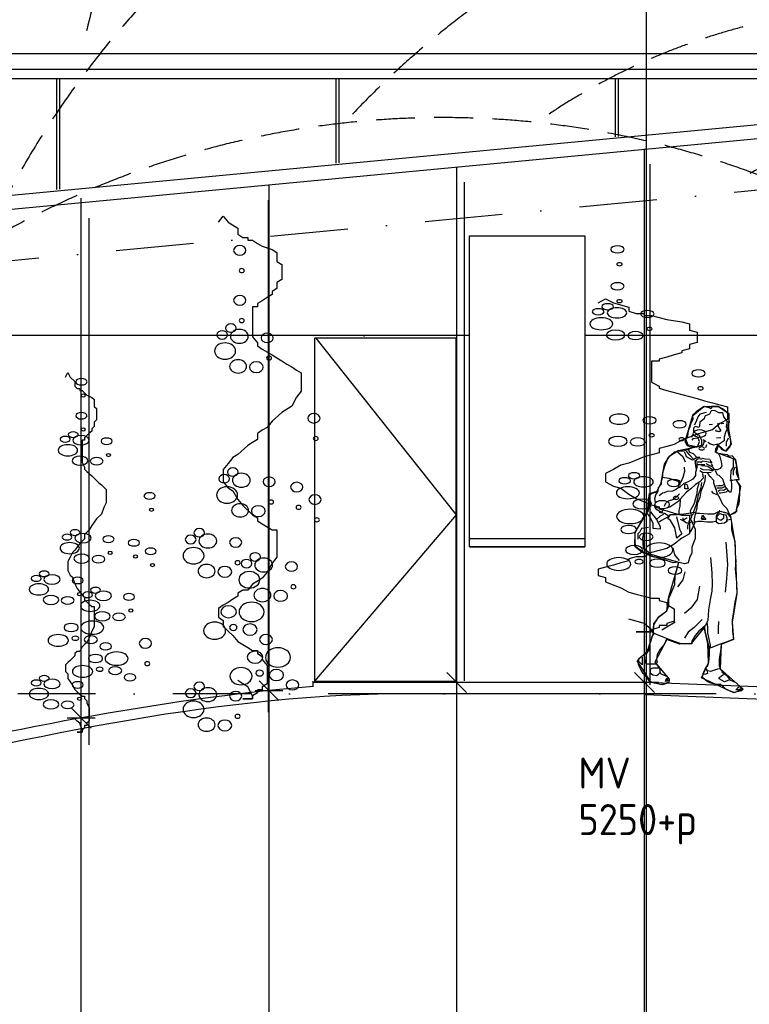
# Model space of a CAD drawing. Extents: x 39126 to 165842, y 74119 to 102739.
# Tile 5 of 22: x 74405 to 79107, y 82935 to 89276. Entities that reach past the tile are written whole.
import ezdxf
from ezdxf.enums import TextEntityAlignment as Align

# ---------------------------------------------------------------- set-up
doc = ezdxf.new("R2010")
doc.units = 0
doc.header["$LTSCALE"] = 1000
doc.header["$MEASUREMENT"] = 0
doc.linetypes.add('DASHDOT', pattern=[1, 0.5, -0.25, 0, -0.25])
doc.linetypes.add('HIDDEN', pattern=[0.375, 0.25, -0.125])
for name, color, linetype in [('B02', 7, 'CONTINUOUS'), ('B03', 7, 'CONTINUOUS'), ('B06', 7, 'CONTINUOUS'), ('B07', 7, 'CONTINUOUS')]:
    doc.layers.add(name, color=color, linetype=linetype)
doc.styles.add('TXT', font='isocp.shx')

# ---------------------------------------------------------------- blocks, each defined once
blk = doc.blocks.new('B__DIM')
at = {"layer": 'B07', "color": 1, "linetype": 'Continuous'}
for p, q in [((-353.56, -353.56), (353.56, 353.56)), ((0, -500), (0, 500)), ((-500, 0), (500, 0))]:
    blk.add_line(p, q, dxfattribs=at)

msp = doc.modelspace()

# ---------------------------------------------------------------- linework, layer by layer
at = {"layer": 'B02', "color": 8, "linetype": 'Continuous'}
msp.add_line((78441.8, 98495.1), (78441.8, 74119.3), dxfattribs=at)
at = {"layer": 'B02', "color": 8, "linetype": 'DASHDOT'}
for p, q in [((162147.3, 96014.5), (51613.4, 85575.9)), ((160901.3, 84935.4), (51421.7, 84935.4))]:
    msp.add_line(p, q, dxfattribs=at)
at = {"layer": 'B03', "color": 8, "linetype": 'Continuous'}
for p, q in [((129337.4, 93337.8), (50525.4, 85895)), ((129337.4, 93247.4), (51034.3, 85852.7)), ((83991.1, 89055.4), (69241.8, 89055.4)), ((82836.3, 88955.4), (69241.8, 88955.4)), ((82187.3, 88895.4), (69241.8, 88895.4)), ((74641.8, 88895.5), (74642.2, 88182.6)), ((74661.8, 88895.5), (74662.2, 88184.5)), ((76441.8, 88895.5), (76442.1, 88352.6)), ((76461.8, 88895.5), (76462.1, 88354.5)), ((78241.8, 88895.5), (78242, 88522.6)), ((78261.8, 88895.5), (78262, 88524.5)), ((78431.8, 85011.5), (78431.8, 88444.5)), ((78469.3, 84993.5), (78469.3, 88346.4)), ((77221.8, 85007.4), (77221.8, 88321.5)), ((76011.8, 84973.5), (76011.8, 88215.5)), ((77271.8, 85018.5), (77271.8, 88230.3)), ((74801.8, 84799.5), (74801.8, 88127.5)), ((76009.3, 84816.5), (76009.3, 88114.1)), ((74851.8, 84605.5), (74851.8, 87997.9)), ((66358.8, 87245.4), (77303.8, 87245.4)), ((76313.6, 87225.5), (77218.8, 86088)), ((76634.8, 87240.4), (76634.8, 87240.8)), ((78046.8, 87245.4), (88991.8, 87245.4)), ((78870.9, 86668.7), (78849.4, 86667.4)), ((78913.1, 86622.7), (78903.8, 86626.4)), ((78909.6, 86653.6), (78906.5, 86677.8)), ((78909.6, 86653.6), (78916.5, 86639.9)), ((78923.4, 86629.5), (78913.1, 86622.7)), ((78916.5, 86639.9), (78923.4, 86629.5)), ((78944.1, 86674.8), (78926.6, 86674.1)), ((78740.5, 86602), (78733.6, 86584.8)), ((78829.3, 86557.2), (78809.5, 86571)), ((78924.1, 86582.8), (78895.4, 86580.6)), ((78831, 86538.2), (78824.9, 86518.8)), ((78786.2, 86457.2), (78787.4, 86445.1)), ((78852.7, 86439), (78864.8, 86423.3)), ((78861.2, 86417.2), (78869.6, 86402.7)), ((78878.1, 86385.8), (78873.3, 86373.7)), ((78653.3, 86295.1), (78654.5, 86302.4)), ((78708.9, 86280.6), (78695.6, 86285.4)), ((78503.4, 86232.2), (78511.8, 86234.6)), ((77218.8, 86088), (76304.8, 85016.5)), ((78954.3, 86099.2), (78938.5, 86104)), ((78985.6, 86058.1), (78958, 86051.3)), ((77303.8, 85935.1), (78046.8, 85935.1)), ((77303.8, 85882.1), (78046.8, 85882.1)), ((78628.7, 85395.5), (78544.4, 85345.9)), ((78837.8, 85382.2), (78836.4, 85397.7)), ((76294.8, 85016.5), (76294.8, 84980.5))]:
    msp.add_line(p, q, dxfattribs=at)
for points in [[(75685.1, 87972.6), (75715.7, 88011.5), (75748.3, 87972.6), (75811.6, 87933.7), (75811.6, 87894.8), (75842.2, 87874.6), (75874.8, 87874.6), (75874.8, 87855.9), (75905.4, 87855.9), (75938, 87835.7), (75968.6, 87816.9), (76031.9, 87796.8), (76062.5, 87778), (76062.5, 87757.9), (76062.5, 87719), (76095.1, 87700.2), (76095.1, 87680.1), (76095.1, 87661.3), (76095.1, 87641.2), (76095.1, 87622.4), (76095.1, 87603.6), (76062.5, 87583.5), (76062.5, 87564.7), (76062.5, 87544.6), (76031.9, 87525.8), (76031.9, 87505.7), (75999.2, 87486.9), (75968.6, 87466.8), (75938, 87448), (75938, 87427.9), (75905.4, 87427.9), (75905.4, 87409.1), (75905.4, 87389), (75905.4, 87370.2), (75905.4, 87350.1), (75905.4, 87311.2), (75905.4, 87292.4), (75905.4, 87253.5), (75905.4, 87233.4), (75938, 87194.4), (75938, 87175.7), (75968.6, 87155.5), (76031.9, 87118), (76062.5, 87097.9), (76095.1, 87079.1), (76125.7, 87058.9), (76158.4, 87040.2), (76189, 87020), (76219.6, 87001.2), (76219.6, 86962.3), (76219.6, 86923.4), (76219.6, 86884.5), (76189, 86845.6), (76158.4, 86786.6), (76095.1, 86747.7), (76031.9, 86690), (75999.2, 86651.1), (75968.6, 86632.3), (75938, 86612.2), (75938, 86593.4), (75938, 86573.3), (75905.4, 86554.5), (75874.8, 86534.4), (75811.6, 86476.7), (75778.9, 86456.6), (75748.3, 86417.7), (75715.7, 86378.8), (75715.7, 86339.8), (75715.7, 86321.1), (75715.7, 86300.9), (75748.3, 86262), (75778.9, 86243.2), (75811.6, 86185.6), (75842.2, 86146.7), (75905.4, 86087.6), (75938, 86068.8), (75938, 86048.7), (75968.6, 86029.9), (75999.2, 86009.8), (76031.9, 85991), (76062.5, 85991), (76062.5, 85952.1), (76062.5, 85913.2), (76062.5, 85893.1), (76062.5, 85854.2), (76062.5, 85815.3), (76031.9, 85776.4), (75999.2, 85718.7), (75968.6, 85679.8), (75938, 85661), (75905.4, 85640.9), (75874.8, 85602), (75842.2, 85602), (75811.6, 85583.2), (75811.6, 85563.1), (75778.9, 85544.3), (75748.3, 85524.1), (75715.7, 85505.4), (75685.1, 85485.2), (75685.1, 85466.4), (75685.1, 85446.3)], [(78133.2, 87452.8), (78180.8, 87479.7), (78231.7, 87452.8), (78330.2, 87426), (78330.2, 87399.1), (78377.9, 87385.2), (78428.7, 87385.2), (78428.7, 87372.3), (78476.4, 87372.3), (78527.2, 87358.4), (78574.9, 87345.4), (78673.4, 87331.6), (78721, 87318.6), (78721, 87304.7), (78721, 87277.9), (78771.9, 87264.9), (78771.9, 87251), (78771.9, 87238.1), (78771.9, 87224.2), (78771.9, 87211.2), (78771.9, 87198.3), (78721, 87184.4), (78721, 87171.4), (78721, 87157.6), (78673.4, 87144.6), (78673.4, 87130.7), (78622.5, 87117.8), (78574.9, 87103.9), (78527.2, 87090.9), (78527.2, 87077), (78476.4, 87077), (78476.4, 87064.1), (78476.4, 87050.2), (78476.4, 87037.2), (78476.4, 87023.4), (78476.4, 86996.5), (78476.4, 86983.6), (78476.4, 86956.7), (78476.4, 86942.8), (78527.2, 86916), (78527.2, 86903), (78574.9, 86889.2), (78673.4, 86863.2), (78721, 86849.4), (78771.9, 86836.4), (78819.5, 86822.5), (78870.4, 86809.6), (78918, 86795.7), (78965.7, 86782.7), (78965.7, 86755.9), (78965.7, 86729), (78965.7, 86702.2), (78918, 86675.4), (78870.4, 86634.6), (78771.9, 86607.8), (78673.4, 86568), (78622.5, 86541.1), (78574.9, 86528.2), (78527.2, 86514.3), (78527.2, 86501.3), (78527.2, 86487.5), (78476.4, 86474.5), (78428.7, 86460.6), (78330.2, 86420.8), (78279.3, 86406.9), (78231.7, 86380.1), (78180.8, 86353.3), (78180.8, 86326.4), (78180.8, 86313.5), (78180.8, 86299.6), (78231.7, 86272.7), (78279.3, 86259.8), (78330.2, 86220), (78377.9, 86193.1), (78476.4, 86152.4), (78527.2, 86139.4), (78527.2, 86125.6), (78574.9, 86112.6), (78622.5, 86098.7), (78673.4, 86085.8), (78721, 86085.8), (78721, 86058.9), (78721, 86032.1), (78721, 86018.2), (78721, 85991.4), (78721, 85964.5), (78673.4, 85937.7), (78622.5, 85897.9), (78574.9, 85871), (78527.2, 85858.1), (78476.4, 85844.2), (78428.7, 85817.4), (78377.9, 85817.4), (78330.2, 85804.4), (78330.2, 85790.5), (78279.3, 85777.6), (78231.7, 85763.7), (78180.8, 85750.7), (78133.2, 85736.8), (78133.2, 85723.9), (78133.2, 85710)], [(74699.3, 86975), (74714.3, 87004), (74730.3, 86975), (74761.3, 86946), (74761.3, 86917), (74776.3, 86902), (74792.3, 86902), (74792.3, 86888), (74807.3, 86888), (74823.3, 86873), (74838.3, 86859), (74869.3, 86844), (74884.3, 86830), (74884.3, 86815), (74884.3, 86786), (74900.3, 86772), (74900.3, 86757), (74900.3, 86743), (74900.3, 86728), (74900.3, 86714), (74900.3, 86700), (74884.3, 86685), (74884.3, 86671), (74884.3, 86656), (74869.3, 86642), (74869.3, 86627), (74853.3, 86613), (74838.3, 86598), (74823.3, 86584), (74823.3, 86569), (74807.3, 86569), (74807.3, 86555), (74807.3, 86540), (74807.3, 86526), (74807.3, 86511), (74807.3, 86482), (74807.3, 86468), (74807.3, 86439), (74807.3, 86424), (74823.3, 86395), (74823.3, 86381), (74838.3, 86366), (74869.3, 86338), (74884.3, 86323), (74900.3, 86309), (74915.3, 86294), (74931.3, 86280), (74946.3, 86265), (74961.3, 86251), (74961.3, 86222), (74961.3, 86193), (74961.3, 86164), (74946.3, 86135), (74931.3, 86091), (74900.3, 86062), (74869.3, 86019), (74853.3, 85990), (74838.3, 85976), (74823.3, 85961), (74823.3, 85947), (74823.3, 85932), (74807.3, 85918), (74792.3, 85903), (74761.3, 85860), (74745.3, 85845), (74730.3, 85816), (74714.3, 85787), (74714.3, 85758), (74714.3, 85744), (74714.3, 85729), (74730.3, 85700), (74745.3, 85686), (74761.3, 85643), (74776.3, 85614), (74807.3, 85570), (74823.3, 85556), (74823.3, 85541), (74838.3, 85527), (74853.3, 85512), (74869.3, 85498), (74884.3, 85498), (74884.3, 85469), (74884.3, 85440), (74884.3, 85425), (74884.3, 85396), (74884.3, 85367), (74869.3, 85338), (74853.3, 85295), (74838.3, 85266), (74823.3, 85252), (74807.3, 85237), (74792.3, 85208), (74776.3, 85208), (74761.3, 85194), (74761.3, 85179), (74745.3, 85165), (74730.3, 85150), (74714.3, 85136), (74699.3, 85121), (74699.3, 85107), (74699.3, 85092)], [(78885.5, 86760.3), (78861.3, 86756.9), (78851, 86736.2), (78819.9, 86722.5), (78816.4, 86705.3), (78788.8, 86684.6), (78785.4, 86660.5), (78781.9, 86650.2), (78757.8, 86657.1), (78747.4, 86646.8), (78747.4, 86626.1), (78754.3, 86619.2), (78775, 86602), (78781.9, 86605.4), (78799.2, 86567.6), (78799.2, 86536.6), (78768.1, 86522.8), (78740.5, 86519.4), (78712.9, 86509.1), (78685.3, 86498.7), (78657.7, 86498.7), (78623.1, 86491.9), (78581.7, 86454), (78564.5, 86412.7), (78547.2, 86357.6), (78547.2, 86330.1), (78588.6, 86323.2), (78640.4, 86306), (78668, 86299.1), (78681.8, 86330.1), (78692.2, 86367.9), (78688.7, 86395.5)], [(79040.8, 86316.3), (79033.9, 86333.5), (79023.6, 86357.6), (79027, 86385.1), (79023.6, 86409.2), (79020.1, 86429.9), (79016.7, 86447.1), (78995.9, 86467.8), (78978.7, 86464.3), (78964.9, 86474.6), (78933.8, 86478.1), (78899.3, 86485), (78888.9, 86491.9), (78892.4, 86512.5), (78909.6, 86533.2), (78930.4, 86509.1), (78958, 86498.7), (78982.1, 86522.8), (78985.6, 86536.6), (78989, 86553.8), (78985.6, 86581.4), (78978.7, 86591.7), (78971.8, 86622.7), (78971.8, 86643.3), (78971.8, 86667.4), (78978.7, 86684.6), (78975.2, 86719), (78964.9, 86746.6), (78933.8, 86770.7), (78906.2, 86784.4), (78888.9, 86784.4), (78864.8, 86784.4), (78861.3, 86770.7), (78847.5, 86777.6), (78816.4, 86784.4), (78792.3, 86770.7), (78764.7, 86750), (78740.5, 86729.4), (78743.9, 86701.8), (78730.1, 86677.7), (78723.2, 86653.6), (78712.9, 86629.5), (78709.4, 86595.1), (78692.2, 86560.7), (78706, 86533.2), (78726.7, 86526.3), (78775, 86529.7), (78785.4, 86560.7), (78778.5, 86581.4), (78771.6, 86581.4), (78743.9, 86577.9), (78737.1, 86567.6)], [(78830.2, 86746.6), (78788.8, 86736.2), (78775, 86719), (78764.7, 86688.1), (78750.9, 86664)], [(78885.5, 86760.3), (78909.6, 86746.6), (78933.8, 86746.6), (78940.7, 86719), (78964.9, 86688.1), (78958, 86657.1), (78964.9, 86639.9), (78954.5, 86619.2), (78944.2, 86588.2), (78944.2, 86564.1), (78913.1, 86543.5), (78895.8, 86540)], [(78903.8, 86626.4), (78899.2, 86625), (78890.9, 86625.9), (78892.7, 86634.2)], [(78815.2, 86566), (78814, 86552.7), (78806.8, 86534.6), (78787.4, 86530.9)], [(78904.5, 86541.8), (78878.6, 86536.6), (78857.9, 86543.5), (78840.6, 86553.8)], [(78971.8, 86581.4), (78958, 86553.8), (78958, 86529.7)], [(78643.6, 86492.9), (78678.4, 86463.1), (78693.2, 86428.4)], [(78788.8, 86457.4), (78768.1, 86457.4), (78754.3, 86447.1), (78740.5, 86440.2), (78702.5, 86460.9), (78699.1, 86474.6), (78692.2, 86488.4), (78688.7, 86491.9)], [(78747.4, 86447.1), (78723.2, 86471.2), (78712.9, 86485), (78702.5, 86498.7)], [(78768.1, 86457.4), (78747.4, 86481.5), (78723.2, 86488.4), (78716.3, 86509.1)], [(78901.1, 86540.6), (78898.7, 86522.5), (78891.4, 86508)], [(78780.2, 86451.1), (78756, 86431.8), (78757.2, 86419.7), (78760.9, 86403.9), (78765.7, 86379.8)], [(78799.2, 86426.4), (78768.1, 86426.4), (78757.8, 86429.9)], [(78854.4, 86443.7), (78823.3, 86447.1), (78806.1, 86450.6), (78792.3, 86443.7)], [(78864.8, 86423), (78833.7, 86429.9), (78806.1, 86433.3), (78795.7, 86423)], [(78909.6, 86481.5), (78916.5, 86464.3), (78926.9, 86429.9), (78930.4, 86402.4), (78920, 86385.1), (78899.3, 86378.3), (78885.5, 86378.3), (78871.7, 86395.5), (78830.2, 86416.1)], [(79002.8, 86454), (79002.8, 86419.6), (79002.8, 86395.5), (78989, 86371.4), (78989, 86357.6), (78985.6, 86340.4), (78985.6, 86323.2), (78992.5, 86288.8), (78992.5, 86257.8), (78989, 86233.7), (78982.1, 86233.7), (78954.5, 86268.1), (78944.2, 86292.2), (78937.2, 86316.3), (78913.1, 86340.4), (78902.7, 86343.8), (78888.9, 86371.4)], [(78768.1, 86419.6), (78768.1, 86392), (78761.2, 86361.1), (78761.2, 86340.4), (78743.9, 86316.3), (78712.9, 86299.1), (78685.3, 86288.8), (78661.1, 86268.1), (78633.5, 86250.9), (78612.8, 86240.6), (78578.3, 86237.1), (78557.6, 86230.2), (78547.2, 86226.8), (78526.5, 86209.6)], [(78819.9, 86409.2), (78785.4, 86409.2), (78775, 86409.2)], [(78861.3, 86361.1), (78833.7, 86357.6), (78806.1, 86361.1), (78788.8, 86371.4)], [(78875.1, 86367.9), (78851, 86374.8), (78809.5, 86378.3), (78792.3, 86385.1)], [(78871.7, 86374.8), (78840.6, 86398.9), (78806.1, 86402.4), (78799.2, 86402.4)], [(79016.7, 86395.5), (79002.8, 86371.4), (79002.8, 86343.8)], [(78806.1, 86354.2), (78809.5, 86323.2), (78788.8, 86299.1), (78761.2, 86281.9), (78730.1, 86254.3), (78702.5, 86233.7), (78681.8, 86209.6), (78647.3, 86171.7), (78626.6, 86158), (78595.5, 86137.3), (78554.1, 86127), (78540.3, 86102.9), (78505.8, 86123.5), (78498.9, 86140.8), (78502.3, 86168.3), (78498.9, 86192.4), (78505.8, 86216.5), (78519.6, 86240.6), (78523, 86264.7), (78540.3, 86285.3), (78540.3, 86306), (78547.2, 86326.6)], [(78823.3, 86343.8), (78819.9, 86306), (78809.5, 86275), (78795.7, 86237.1), (78788.8, 86199.3), (78771.6, 86158), (78768.1, 86130.4), (78757.8, 86092.6), (78750.9, 86061.6), (78754.3, 86034.1), (78740.5, 86003.1), (78726.7, 85979), (78719.8, 85975.5)], [(79023.6, 86312.9), (79044.3, 86271.6), (79044.3, 86244), (79044.3, 86219.9), (79040.8, 86192.4), (79040.8, 86175.2), (79037.4, 86154.5), (79023.6, 86127), (79023.6, 86109.8), (79013.2, 86099.4), (78995.9, 86092.6), (78982.1, 86085.7), (78964.9, 86127), (78937.2, 86154.5), (78920, 86192.4), (78902.7, 86223.4), (78895.8, 86244), (78885.5, 86271.6), (78878.6, 86292.2), (78878.6, 86309.4), (78854.4, 86333.5), (78844.1, 86347.3), (78840.6, 86357.6)], [(79040.8, 86312.9), (79020.1, 86312.9), (78999.4, 86309.4), (78982.1, 86309.4)], [(78654.2, 86295.7), (78647.3, 86268.1), (78661.1, 86264.7)], [(78706, 86278.4), (78712.9, 86254.3), (78692.2, 86254.3), (78692.2, 86285.3)], [(78781.9, 86288.8), (78771.6, 86254.3), (78768.1, 86223.4), (78761.2, 86192.4), (78750.9, 86161.4), (78726.7, 86113.2), (78733.6, 86071.9), (78726.7, 86054.7), (78716.3, 86044.4)], [(78799.2, 86295.7), (78795.7, 86261.2), (78778.5, 86216.5), (78764.7, 86154.5), (78747.4, 86106.3), (78743.9, 86089.1), (78733.6, 86082.2)], [(78899.3, 86216.5), (78875.1, 86226.8), (78864.8, 86240.6)], [(78944.2, 86281.9), (78930.4, 86275), (78909.6, 86275), (78892.4, 86271.6)], [(78950.6, 86270.9), (78930.1, 86260), (78909.5, 86258.8), (78898.7, 86258.8)], [(78962.7, 86257.6), (78941, 86244.3), (78920.4, 86245.5), (78905.9, 86238.2)], [(78971.8, 86247.5), (78958, 86233.7), (78923.4, 86226.8), (78913.1, 86226.8)], [(78416, 85844.7), (78374.6, 85879.2), (78371.2, 85923.9), (78371.2, 85972.1), (78395.3, 86016.8), (78422.9, 86068.5), (78457.4, 86113.2), (78460.9, 86151.1), (78457.4, 86192.4), (78471.3, 86219.9), (78498.9, 86233.7), (78505.8, 86233.7)], [(78657.7, 86223.4), (78640.4, 86206.2), (78619.7, 86185.5), (78585.2, 86175.2), (78564.5, 86158), (78557.6, 86140.8)], [(78964.9, 86099.4), (78920, 86109.8), (78909.6, 86106.3), (78878.6, 86092.6), (78837.2, 86092.6), (78788.8, 86096), (78768.1, 86096), (78750.9, 86102.9), (78716.3, 86096), (78685.3, 86092.6), (78654.2, 86089.1), (78654.2, 86116.7), (78661.1, 86144.2), (78664.6, 86188.9)], [(78954.5, 86092.6), (78961.4, 86068.5), (78961.4, 86044.4), (78947.6, 86034.1), (78909.6, 86030.6), (78895.8, 86040.9), (78895.8, 86061.6), (78895.8, 86078.8), (78899.3, 86092.6), (78916.5, 86109.8), (78916.5, 86113.2), (78913.1, 86113.2)], [(78730.1, 86058.1), (78757.8, 85996.2), (78757.8, 85934.2), (78737.1, 85879.2), (78737.1, 85841.3), (78723.2, 85817.2), (78712.9, 85779.3), (78688.7, 85772.4), (78647.3, 85782.8), (78616.2, 85779.3), (78554.1, 85800), (78478.2, 85820.6), (78416, 85844.7)], [(78471.3, 86106.3), (78509.2, 86058.1), (78533.4, 86013.4), (78533.4, 85996.2), (78488.5, 85999.6), (78488.5, 86034.1), (78464.4, 86078.8), (78450.6, 86096)], [(78554.1, 86089.1), (78533.4, 86078.8), (78509.2, 86058.1), (78509.2, 86054.7)], [(78588.6, 86078.8), (78561, 86096), (78526.5, 86102.9)], [(78585.2, 86075.4), (78540.3, 86051.3), (78526.5, 86040.9)], [(78636.9, 86075.4), (78657.7, 85996.2), (78671.5, 85965.2), (78640.4, 85937.7), (78626.6, 86003.1), (78599, 86051.3), (78581.7, 86065), (78599, 86089.1), (78643.9, 86089.1)], [(78888.9, 86044.4), (78871.7, 86040.9), (78844.1, 86040.9), (78833.7, 86040.9), (78799.2, 86044.4), (78778.5, 86044.4), (78761.2, 86040.9), (78730.1, 86037.5), (78702.5, 86034.1), (78685.3, 86047.8), (78664.6, 86058.1)], [(78706, 86068.5), (78681.8, 86051.3), (78681.8, 86068.5)], [(78799.2, 86061.6), (78806.1, 86085.7), (78826.8, 86058.1), (78802.6, 86054.7), (78802.6, 86061.6), (78819.9, 86071.9)], [(78964.9, 86099.4), (78989, 86068.5), (78992.5, 86034.1), (78992.5, 85992.7), (79002.8, 85951.4), (79013.2, 85917), (79016.7, 85875.7), (79016.7, 85837.8), (79020.1, 85789.7), (79016.7, 85738), (79023.6, 85652), (79027, 85583.1), (79013.2, 85524.6), (79006.3, 85462.7), (78995.9, 85411), (78999.4, 85335.3), (79006.3, 85287.1), (78964.9, 85269.9), (78913.1, 85252.7), (78854.4, 85228.6), (78857.9, 85249.2), (78840.6, 85328.4), (78840.6, 85359.4), (78837.2, 85383.5)], [(78940.7, 86085.7), (78940.7, 86065), (78923.4, 86051.3), (78899.3, 86065), (78899.3, 86078.8), (78916.5, 86096), (78937.2, 86089.1), (78947.6, 86089.1)], [(78457.4, 86006.5), (78412.6, 85999.6), (78402.2, 85979), (78388.4, 85965.2), (78388.4, 85951.4), (78388.4, 85930.8)], [(78716.3, 86034.1), (78709.4, 86016.8), (78709.4, 85996.2)], [(78426.4, 85975.5), (78419.5, 85937.7), (78422.9, 85872.3), (78454, 85851.6), (78467.8, 85837.8)], [(78657.7, 85793.1), (78626.6, 85831), (78616.2, 85875.7)], [(78956.3, 85911.9), (78966.2, 85767.9), (78961.2, 85678.6), (78951.3, 85589.2)], [(78857.9, 85813.8), (78864.8, 85713.9), (78868.2, 85641.6), (78864.8, 85596.9), (78857.9, 85552.2), (78844.1, 85476.4), (78840.6, 85407.6), (78823.3, 85373.2), (78781.9, 85338.7), (78757.8, 85311.2), (78737.1, 85273.3), (78737.1, 85256.1), (78668, 85256.1), (78602.4, 85280.2), (78529.9, 85307.8), (78485.1, 85328.4), (78492, 85380), (78523, 85428.2), (78574.8, 85469.5), (78588.6, 85504), (78588.6, 85548.7), (78626.6, 85638.2), (78630, 85696.7), (78643.9, 85748.4), (78650.8, 85779.3)], [(78133.2, 85710), (78133.2, 85697), (78180.8, 85683.2), (78180.8, 85656.3), (78279.3, 85616.5), (78330.2, 85589.7), (78377.9, 85575.8), (78428.7, 85562.8), (78476.4, 85549.9), (78527.2, 85549.9), (78527.2, 85536), (78574.9, 85523), (78574.9, 85509.2), (78622.5, 85482.3), (78622.5, 85455.5), (78622.5, 85442.5), (78622.5, 85428.6), (78622.5, 85401.8), (78574.9, 85388.8), (78574.9, 85374.9), (78527.2, 85374.9), (78527.2, 85362), (78476.4, 85348.1), (78476.4, 85335.2), (78428.7, 85335.2), (78377.9, 85335.2), (78428.7, 85335.2), (78476.4, 85335.2), (78476.4, 85348.1), (78476.4, 85335.2), (78476.4, 85348.1), (78428.7, 85388.8), (78377.9, 85401.8), (78330.2, 85415.7)], [(78692.2, 85720.8), (78678.4, 85669.2), (78643.9, 85624.4)], [(78785.4, 85627.9), (78771.6, 85541.8), (78730.1, 85486.7), (78688.7, 85452.3)], [(75685.1, 85446.3), (75685.1, 85427.6), (75715.7, 85407.4), (75715.7, 85368.5), (75778.9, 85310.8), (75811.6, 85271.9), (75842.2, 85251.8), (75874.8, 85233), (75905.4, 85214.2), (75938, 85214.2), (75938, 85194.1), (75968.6, 85175.3), (75968.6, 85155.2), (75999.2, 85116.3), (75999.2, 85077.4), (75999.2, 85058.6), (75999.2, 85038.5), (75999.2, 84999.6), (75968.6, 84980.8), (75968.6, 84960.7), (75938, 84960.7), (75938, 84941.9), (75905.4, 84921.8), (75905.4, 84903), (75874.8, 84903), (75842.2, 84903), (75874.8, 84903), (75905.4, 84903), (75905.4, 84921.8), (75905.4, 84903), (75905.4, 84921.8), (75874.8, 84980.8), (75842.2, 84999.6), (75811.6, 85019.7)], [(78802.6, 85414.5), (78750.9, 85362.8), (78712.9, 85331.8), (78688.7, 85294)], [(78818.1, 85366.6), (78820.9, 85339.8), (78830.8, 85297.4), (78837.8, 85270.6), (78846.3, 85239.5), (78847.7, 85215.5), (78847.7, 85185.9), (78846.3, 85163.2), (78843.5, 85139.2), (78835, 85109.6)], [(78909.6, 85400.7), (78906.2, 85355.9), (78906.2, 85321.5)], [(78574.8, 85290.5), (78557.6, 85252.7), (78533.4, 85221.7), (78512.7, 85187.3), (78509.2, 85156.3), (78512.7, 85135.7), (78502.3, 85125.3), (78481.6, 85125.3), (78447.1, 85125.3), (78436.7, 85139.1), (78433.3, 85170.1), (78427.5, 85187.3)], [(78463.8, 85253.2), (78474.7, 85276.8), (78481.6, 85304.3), (78495.4, 85325)], [(78428.5, 85185.9), (78448.2, 85198.6), (78460.9, 85218.3), (78462.4, 85233.9), (78465.2, 85255.1)], [(78932.4, 85079.9), (78922.5, 85095.5), (78914.1, 85113.8), (78914.1, 85132.2), (78914.1, 85160.4), (78919.7, 85184.4), (78925.3, 85226.8), (78928.2, 85257.9)], [(78505.8, 85132.2), (78529.9, 85094.3), (78529.9, 85077.1), (78536.8, 85063.4), (78574.8, 85049.6), (78588.6, 85028.9), (78588.6, 85008.3), (78557.6, 85001.4), (78519.6, 85004.8), (78498.9, 85004.8), (78467.8, 85011.7), (78447.1, 85039.3), (78422.9, 85066.8), (78409.1, 85090.9), (78395.3, 85118.4), (78388.4, 85142.5), (78395.3, 85163.2), (78416, 85180.4), (78422.9, 85183.8)], [(78416, 85170.1), (78416, 85146), (78416, 85121.9), (78395.3, 85142.5), (78395.3, 85152.9)], [(78523, 85101.2), (78498.9, 85101.2), (78485.1, 85101.2), (78467.8, 85094.3), (78467.8, 85070.2), (78485.1, 85056.5), (78509.2, 85053), (78519.6, 85059.9), (78529.9, 85070.2)], [(78930.4, 85077.1), (78961.4, 85053), (78982.1, 85025.5), (79020.1, 85008.3), (79044.3, 84984.2), (79061.5, 84970.4), (79058.1, 84953.2), (79009.7, 84942.9), (78961.4, 84960.1), (78923.4, 84994.5), (78895.8, 84994.5), (78868.2, 85001.4), (78837.2, 85011.7), (78806.1, 85039.3), (78809.5, 85066.8), (78823.3, 85094.3), (78840.6, 85121.9)], [(78922.5, 85095.5), (78902.8, 85094.1), (78883, 85087), (78857.6, 85078.5), (78837.8, 85082.8), (78829.4, 85095.5), (78827.9, 85099.7)], [(74699.3, 85092), (74699.3, 85078), (74714.3, 85063), (74714.3, 85034), (74745.3, 84991), (74761.3, 84962), (74776.3, 84947), (74792.3, 84933), (74807.3, 84919), (74823.3, 84919), (74823.3, 84904), (74838.3, 84890), (74838.3, 84875), (74853.3, 84846), (74853.3, 84817), (74853.3, 84803), (74853.3, 84788), (74853.3, 84759), (74838.3, 84745), (74838.3, 84730), (74823.3, 84730), (74823.3, 84716), (74807.3, 84701), (74807.3, 84687), (74792.3, 84687), (74776.3, 84687), (74792.3, 84687), (74807.3, 84687), (74807.3, 84701), (74807.3, 84687), (74807.3, 84701), (74792.3, 84745), (74776.3, 84759), (74761.3, 84774)], [(78574.8, 85035.8), (78567.9, 85022.1), (78564.5, 85015.2)], [(78578.1, 85031.9), (78580.9, 85016.4), (78566.8, 85016.4)], [(78833.7, 85090.9), (78837.2, 85066.8), (78819.9, 85059.9), (78813, 85063.4)], [(78975.2, 85022.1), (78947.6, 85011.7), (78913.1, 85032.4), (78913.1, 85039.3), (78926.9, 85049.6), (78937.2, 85056.5), (78944.2, 85059.9)], [(78439.5, 85007.4), (76294.8, 85007.4), (76294.8, 84982.3)], [(138191.8, 81458.6), (134387.7, 81857.3), (125464, 82678.9), (114103.6, 83547.4), (103549.8, 84602), (100071.8, 85015.4), (97441.4, 85015.4), (88256.2, 84623.6), (78439.5, 85007.4)], [(79056.6, 84969.8), (79038.3, 84959.9), (79019.9, 84961.3)], [(79044.3, 84980.8), (79030.4, 84970.4), (79020.1, 84960.1)], [(138122.4, 81385.4), (134379.8, 81777.7), (125457.3, 82599.2), (114096.6, 83467.7), (103541.3, 84522.5), (100067.3, 84935.4), (97443.1, 84935.4), (88256.3, 84543.5), (78436.3, 84927.5)]]:
    msp.add_lwpolyline(points, dxfattribs=at)
for points in [[(77303.8, 87885.4), (78046.8, 87885.4), (78046.8, 85882.1), (77303.8, 85882.1)], [(76304.8, 85016.5), (77218.8, 85016.5), (77218.8, 87225.4), (76304.8, 87225.5)], [(78990.8, 86051.3), (79014.7, 85907.9), (79026.7, 85581.9), (78996.7, 85395.9), (79005.7, 85284.9), (78925.7, 85251.9), (78918.7, 85095.9), (79068.7, 84963.9), (79006.7, 84940.9), (78798.7, 85038.9), (78843.9, 85134.8), (78840.7, 85258.9), (78815.7, 85361.9), (78729.7, 85255.9), (78657.7, 85253.9), (78574.7, 85284.9), (78497.7, 85137.9), (78590.7, 85028.9), (78587.7, 85004.9), (78545.6, 84992.9), (78473.7, 85007.9), (78383.7, 85147.9), (78450.7, 85211.9), (78489.7, 85325.9), (78491.7, 85385.9), (78527.7, 85434.9), (78576.7, 85469.9), (78585.7, 85549.9), (78652.7, 85780.9), (78421.7, 85847.9), (78369.7, 85886.9), (78370.7, 85973.9), (78450.7, 86109.9), (78460.7, 86195.9), (78464.2, 86225.8), (78512.7, 86239.9), (78538.7, 86292.9), (78559.7, 86414.9), (78595.7, 86466.9), (78649.7, 86502.9), (78767.7, 86525.9), (78712.7, 86536.9), (78698.7, 86574.9), (78742.7, 86726.9), (78814.7, 86784.9), (78908.7, 86785.9), (78974.7, 86740.9), (78972.7, 86639.9), (78990.7, 86541.9), (78951.7, 86497.9), (78907.7, 86536.9), (78890.7, 86490.9), (79018.6, 86443.6), (79039.7, 86312.9), (79022.7, 86310.1), (79050.7, 86270.9), (79019.7, 86107.9), (78983.7, 86084.9)]]:
    msp.add_lwpolyline(points, close=True, dxfattribs=at)
at = {"layer": 'B03', "color": 8, "linetype": 'HIDDEN'}
for centre, radius, start, end in [((85398.9, 86611.8), 10877.2, 135.26018, 166.75033), ((79410.9, 85472.7), 5744.3, 106.69364, 156.72271), ((80998.8, 84425.6), 6147.8, 99.08031, 136.87927), ((80126.2, 85199.9), 4167.2, 89.29061, 124.77001), ((77130.7, 82862.1), 5783.6, 54.62064, 128.06245), ((80005, 86705.3), 1815.7, 87.93093, 122.18394)]:
    msp.add_arc(centre, radius, start, end, dxfattribs=at)
at = {"layer": 'B03', "color": 8, "linetype": 'Continuous'}
for centre, major_axis, ratio in [((75823.3, 87790.8), (39.5, 0), 0.776767), ((78257.1, 87797.6), (43.1, 0), 0.525197), ((78270.5, 87701.2), (17.8, 0), 0.525197), ((75835.5, 87660.4), (16.3, 0), 0.776767), ((78257.1, 87560), (43.1, 0), 0.525197), ((75823.3, 87469.3), (39.5, 0), 0.776767), ((78194, 87427.4), (37.7, 0), 0.525197), ((78270.5, 87463.6), (17.8, 0), 0.525197), ((78133.1, 87395.4), (37.9, 0), 0.525197), ((78254.5, 87388.5), (62.8, 0), 0.525197), ((78450.1, 87381.3), (43.1, 0), 0.525197), ((75765.5, 87289.9), (34.5, 0), 0.776767), ((75835.5, 87338.9), (16.3, 0), 0.776767), ((78153.4, 87318.3), (74.1, 0), 0.525197), ((75709.8, 87246.5), (34.7, 0), 0.776767), ((75820.9, 87237.2), (57.5, 0), 0.776767), ((75999.9, 87227.5), (39.5, 0), 0.776767), ((78245.5, 87245.3), (60, 0), 0.525197), ((78373.8, 87241.7), (48.8, 0), 0.525197), ((78463.5, 87285), (17.8, 0), 0.525197), ((75728.3, 87142.3), (67.8, 0), 0.776767), ((75812.7, 87043.4), (54.9, 0), 0.776767), ((75930.1, 87038.6), (44.7, 0), 0.776767), ((76012.1, 87097.1), (16.3, 0), 0.776767), ((78779.1, 86998.7), (43.1, 0), 0.525197), ((74802.7, 86944.6), (36.3, 0), 0.573994), ((78792.5, 86902.3), (17.8, 0), 0.525197), ((74814, 86855.9), (15, 0), 0.573994), ((74802.7, 86726), (36.3, 0), 0.573994), ((76300.9, 86709.6), (39.5, 0), 0.776767), ((78268.5, 86703.6), (62.8, 0), 0.525197), ((78464.1, 86696.4), (43.1, 0), 0.525197), ((78658.1, 86671.1), (43.1, 0), 0.525197), ((74749.6, 86603.9), (31.7, 0), 0.573994), ((74814, 86637.3), (15, 0), 0.573994), ((78787.1, 86611.5), (43.1, 0), 0.525197), ((74698.2, 86574.4), (31.9, 0), 0.573994), ((74800.5, 86568.1), (52.9, 0), 0.573994), ((74965.2, 86561.5), (36.3, 0), 0.573994), ((76313.2, 86579.2), (16.3, 0), 0.776767), ((78259.5, 86560.4), (60, 0), 0.525197), ((78387.8, 86556.8), (48.8, 0), 0.525197), ((78477.5, 86600.1), (17.8, 0), 0.525197), ((78671.5, 86574.7), (17.8, 0), 0.525197), ((74715.3, 86503.5), (62.4, 0), 0.573994), ((78800.5, 86515.2), (17.8, 0), 0.525197), ((74792.9, 86436.3), (50.5, 0), 0.573994), ((74901, 86433), (41.1, 0), 0.573994), ((74976.5, 86472.8), (15, 0), 0.573994), ((75778.3, 86363), (34.5, 0), 0.776767), ((75722.6, 86319.7), (34.7, 0), 0.776767), ((75833.7, 86310.3), (57.5, 0), 0.776767), ((76012.7, 86300.7), (39.5, 0), 0.776767), ((78304.1, 86306.9), (37.9, 0), 0.525197), ((78365, 86339), (37.7, 0), 0.525197), ((78425.5, 86300), (62.8, 0), 0.525197), ((78621.1, 86292.9), (43.1, 0), 0.525197), ((75741.2, 86215.4), (67.8, 0), 0.776767), ((76190.2, 86266.4), (39.5, 0), 0.776767), ((78324.4, 86229.9), (74.1, 0), 0.525197), ((75242.3, 86209.3), (36.3, 0), 0.573994), ((76024.9, 86170.2), (16.3, 0), 0.776767), ((76308.2, 86185.8), (39.5, 0), 0.776767), ((78416.5, 86156.8), (60, 0), 0.525197), ((78544.8, 86153.2), (48.8, 0), 0.525197), ((78634.5, 86196.5), (17.8, 0), 0.525197), ((75253.6, 86120.6), (15, 0), 0.573994), ((75825.5, 86116.5), (54.9, 0), 0.776767), ((75942.9, 86111.7), (44.7, 0), 0.776767), ((76202.4, 86135.9), (16.3, 0), 0.776767), ((78340.2, 86077.2), (88.3, 0), 0.525197), ((76320.5, 86055.3), (16.3, 0), 0.776767), ((74761.3, 85973.6), (31.7, 0), 0.573994), ((75562.4, 85972.1), (34.5, 0), 0.776767), ((78329.4, 85993.2), (50.4, 0), 0.525197), ((74710, 85944.1), (31.9, 0), 0.573994), ((74812.3, 85937.7), (52.9, 0), 0.573994), ((74977, 85931.1), (36.3, 0), 0.573994), ((75140.4, 85907.8), (36.3, 0), 0.573994), ((75506.7, 85928.7), (34.7, 0), 0.776767), ((75617.7, 85919.4), (57.5, 0), 0.776767), ((75796.7, 85909.7), (39.5, 0), 0.776767), ((78442.3, 85946.1), (45.1, 0), 0.525197), ((74727.1, 85873.2), (62.4, 0), 0.573994), ((75249, 85853), (36.3, 0), 0.573994), ((75525.2, 85824.4), (67.8, 0), 0.776767), ((78364.5, 85861.3), (54.4, 0), 0.525197), ((78526.2, 85860.5), (88.3, 0), 0.525197), ((74804.7, 85805.9), (50.5, 0), 0.573994), ((74912.8, 85802.6), (41.1, 0), 0.573994), ((74988.3, 85842.4), (15, 0), 0.573994), ((75151.7, 85819.1), (15, 0), 0.573994), ((75809, 85779.3), (16.3, 0), 0.776767), ((75866.3, 85773.5), (34.7, 0), 0.776767), ((75922, 85816.9), (34.5, 0), 0.776767), ((75977.3, 85764.2), (57.5, 0), 0.776767), ((78265.8, 85770.9), (77.9, 0), 0.525197), ((78396.9, 85786.1), (26.5, 0), 0.525197), ((78515.4, 85776.5), (50.4, 0), 0.525197), ((75260.3, 85764.3), (15, 0), 0.573994), ((75609.6, 85725.5), (54.9, 0), 0.776767), ((75726.9, 85720.7), (44.7, 0), 0.776767), ((76156.3, 85754.5), (39.5, 0), 0.776767), ((78628.3, 85729.4), (45.1, 0), 0.525197), ((74511.3, 85678.2), (31.9, 0), 0.573994), ((74562.6, 85707.7), (31.7, 0), 0.573994), ((74613.5, 85671.8), (52.9, 0), 0.573994), ((74778.3, 85665.2), (36.3, 0), 0.573994), ((75884.8, 85669.2), (67.8, 0), 0.776767), ((74528.4, 85607.3), (62.4, 0), 0.573994), ((74893.6, 85602.1), (31.7, 0), 0.573994), ((75969.2, 85570.4), (54.9, 0), 0.776767), ((76168.6, 85624.1), (16.3, 0), 0.776767), ((74606, 85540), (50.5, 0), 0.573994), ((74714, 85536.7), (41.1, 0), 0.573994), ((74789.5, 85576.5), (15, 0), 0.573994), ((74842.3, 85572.6), (31.9, 0), 0.573994), ((74944.5, 85566.3), (52.9, 0), 0.573994), ((75109.2, 85559.7), (36.3, 0), 0.573994), ((76086.5, 85565.5), (44.7, 0), 0.776767), ((74859.3, 85501.7), (62.4, 0), 0.573994), ((75120.5, 85471), (15, 0), 0.573994), ((75751.4, 85463.7), (49.8, 0), 0.776767), ((75899.3, 85462.6), (80.8, 0), 0.776767), ((74937, 85434.5), (50.5, 0), 0.573994), ((75045, 85431.2), (41.1, 0), 0.573994), ((74736.5, 85361.9), (45.9, 0), 0.573994), ((74872.7, 85361.2), (74.4, 0), 0.573994), ((75661, 85341.4), (71.3, 0), 0.776767), ((75781, 85361.9), (24.2, 0), 0.776767), ((75889.4, 85348.9), (46.1, 0), 0.776767), ((74653.3, 85278.7), (65.6, 0), 0.573994), ((74763.8, 85292.7), (22.3, 0), 0.573994), ((74863.6, 85283.9), (42.5, 0), 0.573994), ((75214.8, 85259.8), (39.5, 0), 0.776767), ((75992.7, 85285.2), (41.3, 0), 0.776767), ((74958.6, 85240.5), (38, 0), 0.573994), ((76069.5, 85169.4), (80.8, 0), 0.776767), ((74893.2, 85162.5), (45.9, 0), 0.573994), ((75029.3, 85161.7), (74.4, 0), 0.573994), ((75921.6, 85170.5), (49.8, 0), 0.776767), ((74810, 85079.3), (65.6, 0), 0.573994), ((74920.4, 85093.3), (22.3, 0), 0.573994), ((75020.2, 85084.4), (42.5, 0), 0.573994), ((75227.1, 85129.3), (16.3, 0), 0.776767), ((75831.2, 85048.2), (71.3, 0), 0.776767), ((74562.6, 85034.7), (31.7, 0), 0.573994), ((75115.2, 85041.1), (38, 0), 0.573994), ((75951.2, 85068.7), (24.2, 0), 0.776767), ((76059.6, 85055.7), (46.1, 0), 0.776767), ((74528.4, 84934.3), (62.4, 0), 0.573994), ((74511.3, 85005.2), (31.9, 0), 0.573994), ((74613.5, 84998.9), (52.9, 0), 0.573994), ((74778.3, 84992.3), (36.3, 0), 0.573994), ((75562.4, 84982.6), (34.5, 0), 0.776767), ((75617.7, 84929.9), (57.5, 0), 0.776767), ((76162.9, 84992), (41.3, 0), 0.776767), ((74789.5, 84903.6), (15, 0), 0.573994), ((75506.7, 84939.2), (34.7, 0), 0.776767), ((75796.7, 84920.2), (39.5, 0), 0.776767), ((74606, 84867.1), (50.5, 0), 0.573994), ((74714, 84863.8), (41.1, 0), 0.573994), ((75525.2, 84835), (67.8, 0), 0.776767), ((75609.6, 84736.1), (54.9, 0), 0.776767), ((75809, 84789.8), (16.3, 0), 0.776767), ((75726.9, 84731.3), (44.7, 0), 0.776767)]:
    msp.add_ellipse(centre, major_axis=major_axis, ratio=ratio, start_param=0, end_param=6.283175, dxfattribs=at)
at = {"layer": 'B03', "color": 8, "linetype": 'HIDDEN'}
msp.add_open_spline([(71444.9, 86295), (73325.3, 91321.8), (73325.3, 91321.8), (78392.6, 93748.3)], degree=3, dxfattribs=at)
at = {"layer": 'B03', "color": 8, "linetype": 'Continuous'}
for points, knots in [([(76295.7, 84982.5), (75283.7, 84897.1), (74286.8, 84694.3), (73296.3, 84461.3), (72247.9, 84214.7), (71327.6, 83593.7), (70273.7, 83345.5), (69616.7, 83190.8), (68954.2, 83065.4), (68284.7, 83065.4), (68277.7, 83065.4), (68270.8, 83065.4), (68263.8, 83065.4)], [0, 0, 0, 0, 0.366976, 0.366976, 0.366976, 0.755359, 0.755359, 0.755359, 0.99749, 0.99749, 0.99749, 1, 1, 1, 1]), ([(78434.2, 84935.4), (77935.9, 84935.4), (77437.6, 84935.4), (76939.3, 84935.4), (75717.7, 84935.4), (74512.9, 84668.2), (73316.3, 84383.5), (72264.2, 84133.1), (71347.9, 83509.7), (70293.3, 83267.5), (69631.3, 83115.4), (68964.5, 82985.4), (68290.2, 82985.4), (67690.2, 82985.4), (67090.2, 82985.4), (66490.2, 82985.4), (65660.1, 82985.4), (64829.9, 82985.4), (63999.8, 82985.4)], [0, 0, 0, 0, 0.101723, 0.101723, 0.101723, 0.351109, 0.351109, 0.351109, 0.570391, 0.570391, 0.570391, 0.708044, 0.708044, 0.708044, 0.830536, 0.830536, 0.830536, 1, 1, 1, 1])]:
    msp.add_open_spline(points, degree=3, knots=knots, dxfattribs=at)
msp.add_point((76624.8, 87240.4), dxfattribs=at)
at = {"layer": 'B07', "color": 1, "linetype": 'Continuous'}
for p, q in [((77221.8, 79585.4), (77221.8, 85008)), ((78431.8, 79585.4), (78431.8, 85008)), ((76011.8, 79585.4), (76011.8, 84955)), ((74801.8, 79585.4), (74801.8, 84778))]:
    msp.add_line(p, q, dxfattribs=at)

# ---------------------------------------------------------------- block references
at = {"layer": 'B07', "color": 1, "linetype": 'Continuous', "xscale": 0.18, "yscale": 0.18, "rotation": 90}
for p in [(77221.8, 85008), (78431.8, 85008), (76011.8, 84955), (74801.8, 84778)]:
    msp.add_blockref('B__DIM', p, dxfattribs=at)

# ---------------------------------------------------------------- texts
at = {"layer": 'B06', "color": 7, "linetype": 'Continuous', "style": 'TXT'}
for s, p in [('MV', (78006.2, 84525)), ('5250+p', (78006.2, 84225))]:
    msp.add_text(s, height=200, dxfattribs=at).set_placement(p, align=Align.TOP_LEFT)

doc.saveas('drawing.dxf')
